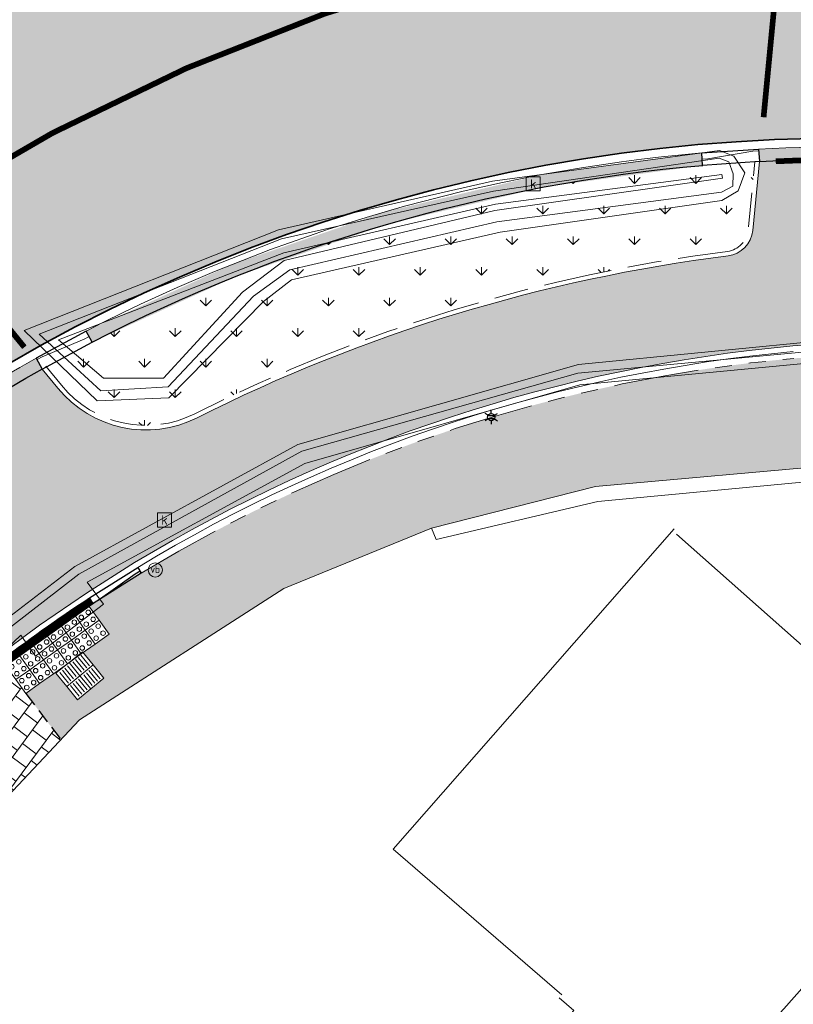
# Model space of a CAD drawing. Header units: metres. Extents: x 187916 to 189411, y 333285 to 334910.
# Tile 45 of 256: x 188130 to 188144, y 334565 to 334582. Entities that reach past the tile are written whole.
import ezdxf
from ezdxf.enums import TextEntityAlignment as Align

# ---------------------------------------------------------------- set-up
doc = ezdxf.new("R2010")
doc.units = ezdxf.units.M
for name, pattern in [('DASHED2', [0.375, 0.25, -0.125]), ('VH-OPSLUITBAND_100X200', [16, 8, -2, 4, -2]), ('VH-RWSBAND-SO', [24, 10, -2, 2, -2, 2, -2, 2, -2]), ('VH-TROTTOIRBAND_180-200', [20, 10, -2, 2, -2, 2, -2]), ('VW-1-1_STREEP', [2, 1, -1])]:
    doc.linetypes.add(name, pattern=pattern)
for name, color, linetype, lineweight in [('B-ME-IE-MEUBILAIR_WEGMEUBILAIR-S', 253, 'Continuous', 18), ('B-ME-IE-MEUBILAIR_WEGMEUBILAIR_LICHTMAST-S', 253, 'Continuous', 25), ('B-ME-IE-TERREINAFSCHEIDING_KUNSTMATIG_MUUR-G', 253, 'IE-TERREINAFSCHEIDING-KUNSTMATIG-DICHT', 18), ('B-ME-OG-BEBOUWING_HOOFDGEBOUW-G', 253, 'Continuous', 18), ('B-ME-RI-HWA_KOLK-S', 253, 'Continuous', 25), ('B-ME-VH-KANTOPSLUITING_ACHTERKANTBAND-G', 253, 'Continuous', 18), ('B-ME-VH-VERHARDING_ASFALT-G', 253, 'Continuous', 18), ('B-ME-VH-VERHARDING_BETONSTRAATSTEEN-G', 253, 'Continuous', 18), ('B-WE-OG-BEBOUWING-GV', 253, 'Continuous', 15), ('B-WE-OG-TERREIN_ERF-GV', 253, 'Continuous', 15), ('N-WE-GR-VAKBEPLANTING-A', 94, 'Continuous', 5), ('N-WE-VH-GOOT_TEGEL-G', 170, 'Continuous', 35), ('N-WE-VH-KANTOPSLUITING_ELEMENT_VERLOOPBAND-G', 42, 'Continuous', 25), ('N-WE-VH-KANTOPSLUITING_OPSLUITBAND_80X200-G', 30, 'VH-OPSLUITBAND_100X200', 15), ('N-WE-VH-KANTOPSLUITING_RIJWIELPADBAND_4-12 200-G', 94, 'VH-TROTTOIRBAND_180-200', 15), ('N-WE-VH-KANTOPSLUITING_TROTTOIRBAND_RWS_110 220-G', 251, 'VH-RWSBAND-SO', 25), ('N-WE-VH-KANTOPSLUITING_TROTTOIRBAND_RWS_110 220_ACHTERKANT-G', 7, 'VH-RWSBAND-SO', 25), ('N-WE-VH-KANTOPSLUITING_VERLOOPBAND-S', 251, 'Continuous', 25), ('N-WE-VH-KANTOPSLUITING_VERLOOPBAND_TBV TEKENING-G', 10, 'Continuous', 25), ('N-WE-VH-KANTOPSLUITING_VOORKANTBAND-G', 7, 'Continuous', 15), ('N-WE-VH-KANTVERHARDING_STREKLAAG_BSS-G', 60, 'Continuous', 18), ('N-WE-VH-VERHARDING_ASFALT_RIJWEG-A', 251, 'Continuous', 18), ('N-WE-VH-VERHARDING_BETONSTRAATSTEEN-ROOD-A', 11, 'Continuous', 18), ('N-WE-VH-VERHARDING_TEGEL-A', 254, 'Continuous', 5), ('N-WE-VH-VERHARDING_TEGEL_300x300x60-A', 251, 'Continuous', 5), ('N-WE-VH-VERKEERSTEGEL-S', 7, 'Continuous', 0), ('N-WE-VW-MARKERING_DWARS_DRIEHOEK_5050-G', 251, 'VW-HAAIETAND50-L-N', 0), ('N-WE-VW-MARKERING_LANGS_STREEP_11-G', 251, 'VW-1-1_STREEP', 0)]:
    doc.layers.add(name, color=color, linetype=linetype, lineweight=lineweight)
doc.layers.add('N-WE-VH-MATERIAALSCHEIDING-G', color=7, linetype='DASHED2')
doc.styles.add('NLCS-ISO', font='NLCS-ISO.ttf')
doc.linetypes.add('IE-TERREINAFSCHEIDING-KUNSTMATIG-DICHT', pattern='A,8,-1,[82,NLCS.SHX,S=0.75,R=90,X=0,Y=0],-1', length=10)
doc.linetypes.add('VW-HAAIETAND50-L-N', pattern='A,0,-0.5,[150,NLCS.SHX,S=1,R=0,X=-0.625,Y=-0.25],-0.5', length=1)

# ---------------------------------------------------------------- blocks, each defined once
blk = doc.blocks.new('SRI-KOLK-SO')
at = {"color": 0, "linetype": 'ByBlock', "lineweight": 18}
blk.add_lwpolyline([(-1.125, -1.125), (1.125, -1.125), (1.125, 1.125), (-1.125, 1.125)], close=True, dxfattribs=at)
at = {"color": 0, "linetype": 'ByBlock', "lineweight": 18, "style": 'NLCS-ISO'}
blk.add_text('k', height=1.5, dxfattribs=at).set_placement((0, 0), align=Align.MIDDLE_CENTER)
blk = doc.blocks.new('B-SIE-WEG_LICHTMAST-SO')
at = {"ltscale": 0.1}
for p, q in [((-1.096064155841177, 0.6328125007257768), (-2.192125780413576, 1.265625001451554)), ((8.349587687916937e-10, 1.265625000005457), (1.669846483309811e-09, 2.53125000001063)), ((1.096064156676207, 0.6328124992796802), (2.192125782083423, 1.26562499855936)), ((-1.096064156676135, -0.6328124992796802), (-2.192125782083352, -1.26562499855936)), ((-8.349587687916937e-10, -1.265625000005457), (-1.669775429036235e-09, -2.53125000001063)), ((1.096064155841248, -0.6328125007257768), (2.192125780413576, -1.265625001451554))]:
    blk.add_line(p, q, dxfattribs=at)
at = {"flags": 128}
for points in [[(-1.162672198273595, 0.4999999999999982), (1.162672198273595, 0.4999999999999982)], [(-1.162672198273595, -0.4999999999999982), (1.162672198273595, -0.4999999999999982)]]:
    blk.add_lwpolyline(points, dxfattribs=at)
at = {"ltscale": 0.1}
blk.add_circle((0, 0), 1.265625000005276, dxfattribs=at)
at = {"style": 'NLCS-ISO'}
blk.add_attdef('TYPE', text='', height=1.8, dxfattribs=at).set_placement((1.669846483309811e-09, 2.53125000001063), align=Align.BOTTOM_CENTER)
blk = doc.blocks.new('SIE-WEG_PAAL_VERKEERSBORD-SO')
at = {"color": 0, "linetype": 'ByBlock', "lineweight": 18}
blk.add_circle((0, 0), 1.5, dxfattribs=at)
at = {"color": 0, "linetype": 'ByBlock', "lineweight": 18, "style": 'NLCS-ISO'}
blk.add_text('vb', height=1.5, dxfattribs=at).set_placement((0, 0.1317113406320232), align=Align.MIDDLE_CENTER)
blk = doc.blocks.new('DTM')
at = {"layer": 'B-ME-IE-TERREINAFSCHEIDING_KUNSTMATIG_MUUR-G', "ltscale": 0.2, "flags": 128}
for points in [[(188140.1710000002, 334573.6830000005), (188144.5060000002, 334574.0710000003)], [(188140.213, 334573.417), (188144.4339999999, 334573.818)], [(188137.286, 334572.9520000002), (188140.1710000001, 334573.6830000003)], [(188137.3640000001, 334572.7489999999), (188140.213, 334573.417)], [(188137.2859999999, 334572.9520000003), (188137.3640000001, 334572.749)]]:
    blk.add_lwpolyline(points, dxfattribs=at)
at = {"layer": 'B-ME-OG-BEBOUWING_HOOFDGEBOUW-G', "ltscale": 0.2, "flags": 128}
for points in [[(188136.6080000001, 334567.2980000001), (188141.5529999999, 334572.9400000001)], [(188139.5759999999, 334564.7319999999), (188136.608, 334567.298)]]:
    blk.add_lwpolyline(points, dxfattribs=at)
at = {"layer": 'B-ME-VH-KANTOPSLUITING_ACHTERKANTBAND-G', "ltscale": 0.2, "flags": 128}
for points in [[(188130.7211740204, 334576.2668586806), (188134.682, 334577.798), (188138.4109999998, 334578.6529999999), (188142.392, 334579.1740000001), (188142.4029999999, 334579.1140000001)], [(188130.7211740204, 334576.2668586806), (188131.5129999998, 334575.591), (188132.5660000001, 334575.5920000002), (188133.96, 334577.1060000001), (188134.6890000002, 334577.6600000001), (188138.3969999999, 334578.5419999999), (188142.4029999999, 334579.1140000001)], [(188073.1970000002, 334497.9789999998), (188074.2685583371, 334499.1016072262), (188078.6666089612, 334503.7091803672), (188080.0609999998, 334505.1699999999), (188085.9399999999, 334512.327), (188091.4679999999, 334519.8900000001), (188096.193, 334526.713), (188101.6740000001, 334534.3199999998), (188107.1549999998, 334541.7960000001), (188112.088, 334548.4079999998), (188117.46, 334555.6519999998), (188123.318, 334563.5619999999), (188124.788394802, 334565.4732764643), (188126.423, 334567.5980000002), (188130.0559999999, 334571.0649999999), (188130.3119999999, 334570.696), (188131.5099999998, 334571.6120000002), (188131.2209999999, 334571.9989999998), (188135.0520000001, 334574.088), (188139.8960000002, 334575.4739999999), (188144.4580000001, 334575.9050000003)]]:
    blk.add_lwpolyline(points, dxfattribs=at)
at = {"layer": 'B-ME-VH-VERHARDING_ASFALT-G', "ltscale": 0.2, "flags": 128}
for points in [[(188130.1120000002, 334576.4309999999), (188131.398, 334575.1919999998), (188132.6609999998, 334575.2429999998), (188134.327, 334576.9419999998), (188134.821, 334577.3199999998), (188138.4890000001, 334578.162), (188142.3930000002, 334578.7170000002), (188142.682, 334578.8879999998), (188142.798, 334579.2039999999), (188142.6030000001, 334579.5), (188142.3489999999, 334579.5989999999)], [(188130.1120000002, 334576.4309999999), (188134.588, 334578.2000000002), (188138.3560000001, 334579.0559999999), (188142.3489999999, 334579.5989999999)], [(188072.9219999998, 334498.2999999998), (188079.7450000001, 334505.5060000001), (188085.6830000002, 334512.673), (188091.1060000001, 334520.1000000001), (188095.835, 334526.8990000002), (188101.3489999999, 334534.5589999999), (188106.7949999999, 334541.9819999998), (188111.6850000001, 334548.6120000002), (188117.1159999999, 334555.861), (188122.9390000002, 334563.7620000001), (188126.1570000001, 334567.8050000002), (188129.7850000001, 334571.3339999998), (188131.0060000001, 334572.2740000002), (188134.932, 334574.4249999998), (188139.8730000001, 334575.8319999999), (188144.432, 334576.2779999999)]]:
    blk.add_lwpolyline(points, dxfattribs=at)
at = {"layer": 'B-ME-VH-VERHARDING_BETONSTRAATSTEEN-G', "ltscale": 0.2, "flags": 128}
for points in [[(188130.3810000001, 334576.3659999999), (188131.463, 334575.3689999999), (188132.6499999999, 334575.4350000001), (188134.1510000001, 334577.0329999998), (188134.7919999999, 334577.497), (188138.432, 334578.3449999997), (188142.3859999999, 334578.8650000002), (188142.5869999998, 334578.9709999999), (188142.5929999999, 334579.1890000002), (188142.5150000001, 334579.3990000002), (188142.344, 334579.463)], [(188130.3810000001, 334576.3659999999), (188134.6460000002, 334578.0410000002), (188138.3760000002, 334578.8849999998), (188142.344, 334579.463)], [(188073.0619999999, 334498.173), (188079.9180000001, 334505.3840000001), (188085.827, 334512.5529999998), (188091.3080000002, 334520.0180000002), (188096.0099999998, 334526.8029999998), (188101.4939999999, 334534.4390000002), (188106.9739999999, 334541.9199999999), (188111.889, 334548.5099999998), (188117.2990000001, 334555.75), (188123.139, 334563.6800000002), (188126.2710000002, 334567.7029999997), (188129.8760000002, 334571.2080000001), (188131.0759999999, 334572.1370000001), (188135.0010000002, 334574.3059999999), (188139.858, 334575.6800000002), (188144.4359999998, 334576.105)], [(188126.2239999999, 334564.3999999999), (188131.091, 334569.5750000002), (188134.6839999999, 334571.8879999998), (188137.2859999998, 334572.952)]]:
    blk.add_lwpolyline(points, dxfattribs=at)
at = {"layer": 'B-WE-OG-BEBOUWING-GV', "ltscale": 0.2, "flags": 128}
blk.add_lwpolyline([(188139.5311053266, 334564.6812151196), (188139.787, 334564.455), (188138.562, 334563.069), (188140.061, 334561.745), (188140.546, 334561.298), (188143.484, 334564.489), (188146.8, 334568.232), (188141.595, 334572.843)], dxfattribs=at)
at = {"layer": 'B-WE-OG-TERREIN_ERF-GV', "ltscale": 0.2, "flags": 128}
blk.add_lwpolyline([(188141.595, 334572.843), (188146.8, 334568.232), (188143.484, 334564.489), (188140.546, 334561.298), (188140.061, 334561.745), (188138.562, 334563.069), (188139.787, 334564.455), (188139.5311053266, 334564.6812151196)], dxfattribs=at)
at = {"layer": 'B-ME-IE-MEUBILAIR_WEGMEUBILAIR-S', "xscale": 0.083, "yscale": 0.083, "zscale": 0.083}
blk.add_blockref('SIE-WEG_PAAL_VERKEERSBORD-SO', (188132.422, 334572.213), dxfattribs=at)
at = {"layer": 'B-ME-IE-MEUBILAIR_WEGMEUBILAIR_LICHTMAST-S', "xscale": 0.05, "yscale": 0.05, "zscale": 0.05}
blk.add_blockref('B-SIE-WEG_LICHTMAST-SO', (188138.335, 334574.905), dxfattribs=at)
at = {"layer": 'B-ME-RI-HWA_KOLK-S', "xscale": 0.11, "yscale": 0.11, "zscale": 0.11}
for p in [(188139.073, 334579.011), (188132.584, 334573.093)]:
    blk.add_blockref('SRI-KOLK-SO', p, dxfattribs=at)
blk = doc.blocks.new('SVH-VERKEERSTEGEL_300X300_NOPPENTEGEL')
blk.add_lwpolyline([(-0.15, 5.551115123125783e-17), (0.15, 5.551115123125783e-17), (0.15, -0.3), (-0.15, -0.3)], close=True)
at = {"lineweight": 0}
for centre in [(-0.07499999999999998, -0.07499999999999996), (0.07499999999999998, -0.07499999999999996), (-0.07499999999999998, -0.225), (0.07499999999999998, -0.225)]:
    blk.add_circle(centre, 0.04, dxfattribs=at)
blk = doc.blocks.new('SVH-VERKEERSTEGEL_300X300_GELEIDETEGEL')
blk.add_lwpolyline([(-0.15, 5.551115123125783e-17), (0.15, 5.551115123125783e-17), (0.15, -0.3), (-0.15, -0.3)], close=True)
at = {"lineweight": 0, "flags": 128}
for points in [[(0.12, -0.05999999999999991), (-0.1200000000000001, -0.05999999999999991)], [(0.12, -0.1199999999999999), (-0.1200000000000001, -0.1199999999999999)], [(0.12, -0.1799999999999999), (-0.1200000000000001, -0.1799999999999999)], [(0.12, -0.2399999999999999), (-0.12, -0.2399999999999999)]]:
    blk.add_lwpolyline(points, dxfattribs=at)
blk = doc.blocks.new('SVH-TROTTOIRBAND RWS INRITVERLOOPBAND_110 220X250_LINKS_L1000_VB-MM')
at = {"linetype": 'Continuous', "lineweight": 0}
blk.add_lwpolyline([(0, 0), (1000, 1.13686837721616e-13), (1000, 220.0000000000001), (0, 220)], close=True, dxfattribs=at)
blk.add_lwpolyline([(0, 110), (100, 110), (900, 30.00000000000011), (1000, 30.00000000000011)], dxfattribs=at)
blk = doc.blocks.new('SVH-TROTTOIRBAND RWS INRITVERLOOPBAND_110 220X250_RECHTS_L1000_VB-MM')
at = {"linetype": 'Continuous', "lineweight": 0}
blk.add_lwpolyline([(0, 0), (-1000, 1.13686837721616e-13), (-1000, 220.0000000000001), (0, 220)], close=True, dxfattribs=at)
blk.add_lwpolyline([(0, 110), (-100, 110), (-900, 30.00000000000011), (-1000, 30.00000000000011)], dxfattribs=at)
blk = doc.blocks.new('SVH-RIJWIELPAD EINDVERLOOPBAND_40 120X250_MAAIVELD_RECHTS_L1000_HD-MM')
blk.add_line((0, 40), (100, 40))
blk.add_lwpolyline([(0, 0), (1000, 0), (1000, 120), (0, 120)], close=True)
at = {"flags": 128}
blk.add_lwpolyline([(100, 40), (900, 0)], dxfattribs=at)
blk = doc.blocks.new('ontwerp Wilhelmina- & Engelenkampstraat')
at = {"layer": 'N-WE-GR-VAKBEPLANTING-A', "transparency": 33554610}
h = blk.add_hatch(dxfattribs=at)
h.set_pattern_fill('GRASS', color=256, scale=0.03)
h.set_pattern_definition([(90, (0, 0), (-0.5388153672, 0.5388153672), [0.142875, -0.9347557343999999]), (45, (0, 0), (-0.5388153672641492, 0.5388153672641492), [0.142875, -0.6191249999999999]), (135, (0, 0), (-0.5388153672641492, -0.5388153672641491), [0.142875, -0.6191249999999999])])
h.paths.add_polyline_path([(188142.491554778, 334577.8228225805, 0.3508085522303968), (188142.8569994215, 334578.1994391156), (188142.9719992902, 334579.3992782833), (188142.055231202, 334579.3360174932, 0.09803764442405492), (188131.3172582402, 334576.2282557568), (188130.5041838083, 334575.7897169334), (188130.7696602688, 334575.4645348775, 0.3516828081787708), (188133.1205981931, 334574.9639597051, -0.08542976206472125)])
at = {"layer": 'N-WE-VH-VERHARDING_ASFALT_RIJWEG-A', "transparency": 33554610}
h = blk.add_hatch(color=256, dxfattribs=at)
h.dxf.hatch_style = 1
edge = h.paths.add_edge_path(flags=16)
edge.add_arc((188138.9664952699, 334562.9266771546), 25.15000014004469, 78.9570041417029, 89.01832237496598, ccw=False)
edge.add_arc((188138.9664952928, 334562.9266772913), 25.15000000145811, 70.82096754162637, 78.95700413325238, ccw=False)
edge.add_arc((188138.9664952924, 334562.9266772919), 25.15000000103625, 64.56114953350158, 70.82096754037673, ccw=False)
edge.add_arc((188149.275636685, 334584.5997389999), 1.1499999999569, -100.17163992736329, 64.5611495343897, ccw=False)
edge.add_arc((188142.0351365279, 334544.2441302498), 39.85000000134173, 79.82836007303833, 82.98919470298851)
edge.add_arc((188142.0351365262, 334544.2441302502), 39.8500000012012, 82.98919470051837, 86.82065225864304)
edge.add_line((188144.2452818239, 334584.0327939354), (188143.4198873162, 334584.0786422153))
edge.add_line((188143.4198873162, 334584.0786422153), (188142.6119275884, 334584.1235220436))
edge.add_arc((188142.7311700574, 334586.2702128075), 2.150000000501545, 241.96238470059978, 266.8206522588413, ccw=False)
edge.add_line((188141.7205601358, 334584.3725385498), (188138.8371205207, 334585.9081196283))
edge.add_arc((188139.3776793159, 334586.9231546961), 1.150000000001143, 89.01832237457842, 241.9623847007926, ccw=False)
edge = h.paths.add_edge_path(flags=16)
edge.add_arc((188147.0280477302, 334548.9942835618), 37.59999999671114, 119.8881419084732, 146.3825036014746)
edge.add_line((188115.7165645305, 334569.8113683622), (188103.132196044, 334550.8829138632))
edge.add_line((188103.132196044, 334550.8829138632), (188098.4154442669, 334542.7039371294))
edge.add_line((188098.4154442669, 334542.7039371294), (188093.8171624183, 334534.4769075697))
edge.add_line((188093.8171624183, 334534.4769075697), (188093.5668862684, 334534.0291252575))
edge.add_arc((188092.5630440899, 334534.590196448), 1.150000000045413, 239.9388876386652, 330.79814032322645, ccw=False)
edge.add_line((188091.9869821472, 334533.5948811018), (188091.4987249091, 334533.8774713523))
edge.add_arc((188092.0747868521, 334534.8727866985), 1.150000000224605, 146.0066462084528, 239.9388876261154, ccw=False)
edge.add_line((188091.1213190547, 334535.5157479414), (188092.9730741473, 334538.2617748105))
edge.add_arc((187397.3001256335, 335005.9230804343), 838.2529141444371, 326.0893067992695, 326.4232486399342)
edge.add_line((188095.6869526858, 334542.3243445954), (188101.4356861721, 334551.4072817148))
edge.add_line((188101.4356861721, 334551.4072817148), (188104.3496291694, 334556.3924108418))
edge.add_line((188104.3496291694, 334556.3924108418), (188107.550383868, 334561.8461375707))
edge.add_arc((188150.8017325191, 334536.4622185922), 50.15000002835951, 145.6264753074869, 149.5916206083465, ccw=False)
edge.add_line((188109.409202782, 334564.7761901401), (188115.9237364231, 334574.2998638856))
edge.add_arc((188149.0625214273, 334551.6317490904), 40.14999999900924, 122.93594923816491, 145.6264753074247, ccw=False)
edge.add_arc((188127.8581766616, 334584.3636259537), 1.149999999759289, 29.3351337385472, 122.93594923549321, ccw=False)
edge.add_line((188128.8607110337, 334584.9270306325), (188129.094595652, 334584.5108513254))
edge.add_arc((188127.2202922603, 334583.4575295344), 2.149999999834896, -60.11185809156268, 29.335133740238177, ccw=False)
edge = h.paths.add_edge_path()
edge.add_arc((188147.5743993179, 334603.7915720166), 12.15000000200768, 200.4734663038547, 255.493725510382)
edge.add_line((188144.530994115, 334592.0289113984), (188146.185999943, 334591.6007044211))
edge.add_arc((188138.7090134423, 334562.7023984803), 29.84991479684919, 50.25891379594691, 75.49372551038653, ccw=False)
edge.add_line((188157.7926425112, 334585.655230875), (188163.8201895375, 334580.6411595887))
edge.add_line((188163.8201895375, 334580.6411595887), (188159.2952212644, 334575.7984076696))
edge.add_line((188159.2952212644, 334575.7984076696), (188159.2695942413, 334575.8148686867))
edge.add_arc((188144.5349947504, 334550.6630481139), 29.15000000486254, 59.63710362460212, 146.382503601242)
edge.add_line((188120.2602677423, 334566.8018252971), (188107.0435106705, 334546.9221797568))
edge.add_line((188107.0435106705, 334546.9221797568), (188106.7442135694, 334546.500351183))
edge.add_line((188106.7442135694, 334546.500351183), (188101.6504048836, 334539.510067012))
edge.add_line((188101.6504048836, 334539.510067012), (188095.1750741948, 334530.5398171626))
edge.add_line((188095.1750741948, 334530.5398171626), (188087.7887865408, 334535.3281251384))
edge.add_line((188087.7887865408, 334535.3281251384), (188088.417, 334536.191))
edge.add_line((188088.417, 334536.191), (188093.6195946, 334544.8592181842))
edge.add_line((188093.6195946, 334544.8592181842), (188101.4946647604, 334558.0521733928))
edge.add_line((188101.4946647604, 334558.0521733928), (188109.0825163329, 334571.5906240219))
edge.add_arc((188109.7531398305, 334571.7031590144), 0.6800000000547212, 189.5258538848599, 239.6426501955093)
edge.add_arc((188109.7531398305, 334571.7031590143), 0.6799999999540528, 239.6426501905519, 330.1368785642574)
edge.add_line((188110.3428476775, 334571.364566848), (188112.78618657, 334575.619999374))
edge.add_line((188112.78618657, 334575.619999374), (188112.9460224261, 334575.8837592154))
edge.add_arc((188155.5789671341, 334550.0486179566), 49.84999998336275, 142.6443436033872, 148.784552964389, ccw=False)
edge.add_arc((188162.7209915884, 334543.926498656), 59.24414293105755, 136.6649082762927, 142.1289845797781, ccw=False)
edge.add_line((188119.6296113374, 334584.5836188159), (188121.4990564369, 334586.5296781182))
edge.add_arc((188110.5734846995, 334597.0251239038), 15.15000000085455, 316.1503230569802, 359.9113085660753)
edge.add_arc((188139.1123643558, 334564.6638088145), 35.00000004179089, 106.57741826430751, 112.49110119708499, ccw=False)
edge.add_line((188129.1264917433, 334598.2090372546), (188129.3539222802, 334596.9693586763))
edge.add_arc((188131.4686291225, 334597.3573212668), 2.15000000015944, 190.3958391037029, 206.4362908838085)
edge.add_line((188129.5434547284, 334596.400136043), (188131.1078476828, 334593.2536925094))
edge.add_arc((188131.9047803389, 334593.6499226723), 0.8900000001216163, 206.4362909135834, 370.3958390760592)
edge.add_line((188132.7801706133, 334593.8105211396), (188131.8470344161, 334598.8968607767))
edge.add_line((188131.8470344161, 334598.8968607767), (188131.8462139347, 334598.9013330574))
edge.add_arc((188139.0752333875, 334564.9158871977), 34.74578035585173, 94.76015096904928, 102.00837118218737, ccw=False)
at = {"layer": 'N-WE-VH-VERHARDING_BETONSTRAATSTEEN-ROOD-A', "transparency": 33554610}
h = blk.add_hatch(color=11, dxfattribs=at)
h.dxf.hatch_style = 1
edge = h.paths.add_edge_path()
edge.add_line((188130.7076894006, 334575.4139422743), (188130.4324818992, 334575.75104388))
edge.add_arc((188144.5349947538, 334550.6630481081), 28.78000001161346, 119.3412960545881, 123.20155356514)
edge.add_line((188128.7754721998, 334574.7446977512), (188129.7619991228, 334573.5363011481))
edge.add_arc((188129.3658741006, 334573.2213536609), 0.5060701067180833, -54.8430006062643, 38.48718928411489, ccw=False)
edge.add_arc((188146.1111404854, 334549.1705437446), 28.80000169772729, 124.8419482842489, 143.4234090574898)
edge.add_line((188122.9829821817, 334566.3323732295), (188122.425976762, 334565.581814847))
edge.add_line((188122.425976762, 334565.581814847), (188118.8030062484, 334560.6999051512))
edge.add_line((188118.8030062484, 334560.6999051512), (188107.9155845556, 334546.5335928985))
edge.add_line((188107.9155845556, 334546.5335928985), (188109.447490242, 334545.4037258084))
edge.add_line((188109.447490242, 334545.4037258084), (188113.6093503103, 334550.8488948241))
edge.add_line((188113.6093503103, 334550.8488948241), (188124.3491205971, 334565.3206081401))
edge.add_arc((188146.1076370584, 334549.1738600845), 27.095211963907, 129.7264959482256, 143.4213094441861, ccw=False)
edge.add_line((188128.790448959, 334570.0128981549), (188129.5741265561, 334570.6400149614))
edge.add_line((188129.5741265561, 334570.6400149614), (188130.3823909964, 334571.2390159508))
edge.add_line((188130.3823909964, 334571.2390159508), (188131.212331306, 334571.8076042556))
edge.add_line((188131.212331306, 334571.8076042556), (188132.0592519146, 334572.3428028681))
edge.add_arc((188146.1109312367, 334549.1711762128), 27.09933529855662, 95.22476272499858, 121.2333546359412, ccw=False)
edge.add_line((188143.6431848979, 334576.157917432), (188144.6414857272, 334576.2306659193))
edge.add_arc((188146.1352651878, 334548.4928058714), 27.7780535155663, 88.91371933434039, 93.08259765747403, ccw=False)
edge.add_line((188146.6618825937, 334576.2658671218), (188147.6614657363, 334576.2537823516))
edge.add_line((188147.6614657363, 334576.2537823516), (188148.9165172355, 334576.2386090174))
edge.add_line((188148.9165172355, 334576.2386090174), (188148.9370684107, 334577.9384847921))
edge.add_line((188148.9370684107, 334577.9384847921), (188146.4593004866, 334577.9684405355))
edge.add_arc((188146.1111394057, 334549.1705449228), 28.80000013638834, 89.30733866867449, 91.40328253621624)
edge.add_arc((188145.3935984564, 334578.461757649), 0.4999999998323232, 174.525148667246, 271.40328254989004, ccw=False)
edge.add_line((188144.8958793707, 334578.5094620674), (188144.9850226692, 334579.439529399))
edge.add_arc((188144.5349946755, 334550.663052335), 28.77999578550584, 89.10403893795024, 92.9518868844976)
edge.add_line((188143.0529009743, 334579.4048608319), (188142.9366344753, 334578.1918064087))
edge.add_arc((188142.4389153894, 334578.2395108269), 0.4999999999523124, 277.19992168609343, 354.52514869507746, ccw=False)
edge.add_arc((188146.1111394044, 334549.1705450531), 28.80000000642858, 97.19992169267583, 116.2935457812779)
edge.add_arc((188132.4672776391, 334576.782069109), 1.998559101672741, 296.2550210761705, 296.3260978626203, ccw=False)
edge.add_arc((188146.1111690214, 334549.1705556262), 28.80000388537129, 116.2985402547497, 116.7316195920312)
edge.add_arc((188132.2569611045, 334576.6787573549), 2.000000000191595, 219.227970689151, 296.7315575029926, ccw=False)
at = {"layer": 'N-WE-VH-VERHARDING_TEGEL-A', "transparency": 33554610}
h = blk.add_hatch(color=256, dxfattribs=at)
h.dxf.hatch_style = 1
edge = h.paths.add_edge_path()
edge.add_line((188145.3969999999, 334574.1009999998), (188150.029, 334574.0449999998))
edge.add_line((188150.029, 334574.0449999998), (188152.7809999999, 334573.7970000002))
edge.add_line((188152.7809999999, 334573.7970000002), (188153.0049999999, 334573.7009999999))
edge.add_line((188153.0049999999, 334573.7009999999), (188153.2984706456, 334573.5338471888))
edge.add_line((188153.2984706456, 334573.5338471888), (188153.9014425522, 334574.8542107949))
edge.add_arc((188148.7702412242, 334564.1394932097), 11.87999999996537, 64.41057422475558, 89.3073386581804)
edge.add_line((188148.9138576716, 334576.0186250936), (188147.6588061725, 334576.0337984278))
edge.add_line((188147.6588061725, 334576.0337984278), (188146.6588792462, 334576.0458873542))
edge.add_line((188146.6588792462, 334576.0458873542), (188146.5473882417, 334576.0472352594))
edge.add_line((188146.5473882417, 334576.0472352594), (188146.5470981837, 334576.0472303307))
edge.add_line((188146.5470981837, 334576.0472303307), (188146.5521950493, 334575.7472736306))
edge.add_line((188146.5521950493, 334575.7472736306), (188146.5572919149, 334575.4473169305))
edge.add_line((188146.5572919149, 334575.4473169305), (188146.2573352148, 334575.4422200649))
edge.add_line((188146.2573352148, 334575.4422200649), (188145.9573785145, 334575.4371231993))
edge.add_line((188145.9573785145, 334575.4371231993), (188145.8871585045, 334575.4359300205))
edge.add_line((188145.8871585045, 334575.4359300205), (188145.7979245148, 334574.5049164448))
edge.add_line((188145.7979245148, 334574.5049164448), (188145.2005314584, 334574.5607871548))
edge.add_line((188145.2005314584, 334574.5607871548), (188145.2835041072, 334575.4256727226))
edge.add_line((188145.2835041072, 334575.4256727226), (188145.0575084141, 334575.4218326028))
edge.add_line((188145.0575084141, 334575.4218326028), (188144.757551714, 334575.4167357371))
edge.add_line((188144.757551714, 334575.4167357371), (188144.7524548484, 334575.7166924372))
edge.add_line((188144.7524548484, 334575.7166924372), (188144.7473702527, 334576.0159270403))
edge.add_arc((188146.1111393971, 334549.1705450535), 26.88000000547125, 92.90817624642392, 93.10444153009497)
edge.add_line((188144.6554202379, 334576.0110979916), (188143.6591744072, 334575.9384992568))
edge.add_arc((188146.1113092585, 334549.1701753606), 26.88040419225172, 95.23402009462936, 121.2266591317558)
edge.add_line((188132.1758371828, 334572.1562308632), (188131.3323650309, 334571.6232114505))
edge.add_arc((188146.1111394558, 334549.170544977), 26.88000009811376, 123.3536769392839, 123.5429270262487)
edge.add_line((188131.2582837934, 334571.5742742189), (188131.6083111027, 334571.083162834))
edge.add_line((188131.6083111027, 334571.083162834), (188131.1522552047, 334570.7581204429))
edge.add_line((188131.1522552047, 334570.7581204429), (188131.5192632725, 334570.3085620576))
edge.add_line((188131.5192632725, 334570.3085620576), (188131.0544774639, 334569.9291227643))
edge.add_line((188131.0544774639, 334569.9291227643), (188130.8647578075, 334570.1615156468))
edge.add_line((188130.8647578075, 334570.1615156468), (188130.6750381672, 334570.3939085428))
edge.add_line((188130.6750381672, 334570.3939085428), (188130.6626069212, 334570.4091359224))
edge.add_line((188130.6626069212, 334570.4091359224), (188130.1425095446, 334570.0384495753))
edge.add_line((188130.1425095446, 334570.0384495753), (188130.7635677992, 334569.2268467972))
edge.add_line((188130.7635677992, 334569.2268467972), (188131.091, 334569.5750000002))
edge.add_line((188131.091, 334569.5750000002), (188134.6839999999, 334571.8879999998))
edge.add_line((188134.6839999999, 334571.8879999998), (188137.286, 334572.9520000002))
edge.add_line((188137.286, 334572.9520000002), (188140.1710000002, 334573.6830000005))
edge.add_line((188140.1710000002, 334573.6830000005), (188144.5060000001, 334574.071))
edge.add_line((188144.5060000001, 334574.071), (188145.3969999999, 334574.1009999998))
at = {"layer": 'N-WE-VH-VERHARDING_TEGEL_300x300x60-A', "transparency": 33554610}
h = blk.add_hatch(dxfattribs=at)
h.set_pattern_fill('AVH-TEGEL_300X300_HALFST', color=256, angle=143.42, pattern_type=2)
h.set_pattern_definition([(143.42, (188120.3533092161, 334559.5671369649), (-0.3302993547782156, 0.05832954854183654), [0.3, -0.3]), (233.42, (188120.3533092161, 334559.5671369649), (0.2409076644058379, -0.1787833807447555), [])])
edge = h.paths.add_edge_path()
edge.add_line((188122.0829999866, 334558.8619999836), (188123.389, 334560.6189999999))
edge.add_line((188123.389, 334560.6189999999), (188123.807, 334561.2250000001))
edge.add_line((188123.807, 334561.2250000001), (188125.7740000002, 334563.818))
edge.add_line((188125.7740000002, 334563.818), (188126.2239999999, 334564.3999999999))
edge.add_line((188126.2239999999, 334564.3999999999), (188130.7635677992, 334569.2268467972))
edge.add_line((188130.7635677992, 334569.2268467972), (188130.1425095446, 334570.0384495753))
edge.add_line((188130.1425095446, 334570.0384495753), (188129.9683906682, 334570.2827498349))
edge.add_line((188129.9683906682, 334570.2827498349), (188129.7921768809, 334570.5299893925))
edge.add_arc((188146.1111348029, 334549.1705510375), 26.87999245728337, 127.3804153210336, 127.6031583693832)
edge.add_line((188129.709263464, 334570.4663865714), (188128.9302008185, 334569.8429844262))
edge.add_arc((188146.1111394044, 334549.1705450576), 26.88000000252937, 129.7300920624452, 143.4200938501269)
edge.add_line((188124.5257864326, 334565.1895006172), (188120.3533092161, 334559.5671369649))
edge.add_line((188120.3533092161, 334559.5671369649), (188118.7798481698, 334557.4469168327))
edge.add_line((188118.7798481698, 334557.4469168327), (188120.2278998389, 334556.3722864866))
edge.add_line((188120.2278998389, 334556.3722864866), (188121.8054353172, 334558.489482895))
edge.add_line((188121.8054353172, 334558.489482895), (188122.0829999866, 334558.8619999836))
at = {"layer": 'N-WE-VH-GOOT_TEGEL-G'}
blk.add_lwpolyline([(188095.1749857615, 334530.5396943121), (188101.6504048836, 334539.510067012), (188106.7442135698, 334546.500351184), (188107.0435106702, 334546.9221797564), (188110.7802754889, 334552.5427385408), (188120.2602677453, 334566.8018253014, -0.3976723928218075), (188159.2695942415, 334575.8148686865), (188174.5957357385, 334565.970421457), (188208.8839609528, 334543.8760752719, 0.009316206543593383), (188212.1620622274, 334541.8404860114, 0.002186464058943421), (188233.3818636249, 334529.2067239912), (188237.2558465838, 334526.9002472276, -0.01438719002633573), (188243.5379345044, 334523.0147862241, -0.01435012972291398), (188244.8978654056, 334522.1359797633), (188270.2099099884, 334505.7794105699, -0.1585987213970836), (188274.1717358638, 334500.9053619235, -0.2389408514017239), (188273.2451314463, 334491.7752058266), (188271.789554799, 334489.5054462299)], format="xyb", dxfattribs=at)
at = {"layer": 'N-WE-VH-KANTOPSLUITING_ELEMENT_VERLOOPBAND-G', "flags": 128}
for points, const_width in [([(188143.0434335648, 334579.5145185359, -0.03321942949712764), (188146.8776214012, 334579.4579122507, -0.03321942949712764)], 0.22), ([(188122.2434863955, 334569.0402284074, -0.09260890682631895), (188130.3819174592, 334575.8488080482, -0.09260890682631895)], 0.22), ([(188129.6717707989, 334570.5132431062, -0.01856463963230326), (188131.3003059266, 334571.6739406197, -0.01856463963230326)], 0.12)]:
    blk.add_lwpolyline(points, format="xyb", dxfattribs=dict(at, const_width=const_width))
at = {"layer": 'N-WE-VH-KANTOPSLUITING_OPSLUITBAND_80X200-G', "ltscale": 0.15, "flags": 128}
blk.add_lwpolyline([(188130.4944527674, 334575.8016364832), (188130.7696602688, 334575.4645348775, 0.3516828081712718), (188133.1205981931, 334574.9639597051, -0.08542976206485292), (188142.491554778, 334577.8228225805, 0.3508085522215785), (188142.8569994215, 334578.1994391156), (188142.9721242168, 334579.4005816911)], format="xyb", dxfattribs=at)
at = {"layer": 'N-WE-VH-KANTOPSLUITING_RIJWIELPADBAND_4-12 200-G', "ltscale": 0.15, "flags": 128}
for points in [[(188132.1748881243, 334572.1556554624, -0.1139135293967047), (188143.6591744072, 334575.9384992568, -0.1148845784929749)], [(188129.708384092, 334570.4657092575, -0.01856463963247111), (188131.3332921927, 334571.6238216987, -0.01856463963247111)]]:
    blk.add_lwpolyline(points, format="xyb", dxfattribs=at)
at = {"layer": 'N-WE-VH-KANTOPSLUITING_TROTTOIRBAND_RWS_110 220-G', "ltscale": 0.15, "const_width": 0.22, "flags": 128}
blk.add_lwpolyline([(188131.2587401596, 334576.3216917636, -0.09816442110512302), (188142.049589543, 334579.4459061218, -0.09816442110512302)], format="xyb", dxfattribs=at)
at = {"layer": 'N-WE-VH-KANTOPSLUITING_TROTTOIRBAND_RWS_110 220_ACHTERKANT-G', "linetype": 'Continuous', "ltscale": 0.2, "flags": 128}
for points in [[(188143.0529008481, 334579.4048608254, -0.03315345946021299), (188146.8649212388, 334579.3485817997)], [(188131.309293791, 334576.2239966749, -0.09816442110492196), (188142.0590506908, 334579.3363137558, -0.09816442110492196)], [(188122.3307752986, 334568.9731829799, -0.0925756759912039), (188130.4358059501, 334575.7529121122)]]:
    blk.add_lwpolyline(points, format="xyb", dxfattribs=at)
at = {"layer": 'N-WE-VH-KANTOPSLUITING_VERLOOPBAND_TBV TEKENING-G', "flags": 128}
for points in [[(188142.0401283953, 334579.5554984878), (188143.0377560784, 334579.6243389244), (188143.0529009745, 334579.4048608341), (188142.0552732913, 334579.3360203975)], [(188131.2081865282, 334576.4193868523), (188130.3280452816, 334575.9446749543), (188130.4324818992, 334575.7510438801), (188131.3126231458, 334576.225755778)], [(188132.1767776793, 334572.1568251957), (188131.3314246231, 334571.6226171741), (188131.2673196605, 334571.7240595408), (188132.1126727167, 334572.2582675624)]]:
    blk.add_lwpolyline(points, close=True, dxfattribs=at)
at = {"layer": 'N-WE-VH-KANTOPSLUITING_VOORKANTBAND-G', "flags": 128}
for points in [[(188143.0377543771, 334579.6243718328, -0.03321942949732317), (188146.8865410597, 334579.5675500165)], [(188131.2081865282, 334576.4193868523, -0.09816442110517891), (188142.0401283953, 334579.5554984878, -0.09539069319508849)], [(188130.4324818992, 334575.75104388), (188130.7076894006, 334575.4139422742, 0.35168280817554), (188133.1565830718, 334574.8925098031, -0.08542976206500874), (188142.5015813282, 334577.7434533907, 0.350808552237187), (188142.9366344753, 334578.1918064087), (188143.0529009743, 334579.4048608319)], [(188132.1126727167, 334572.2582675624, -0.1139361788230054), (188143.6504528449, 334576.0581820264, -0.1139361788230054)], [(188122.1586104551, 334569.1102003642, -0.09260890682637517), (188130.3280289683, 334575.9447039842)], [(188129.6351575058, 334570.5607769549, -0.01856463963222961), (188131.2673196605, 334571.7240595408, -0.01658359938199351)]]:
    blk.add_lwpolyline(points, format="xyb", dxfattribs=at)
at = {"layer": 'N-WE-VH-KANTVERHARDING_STREKLAAG_BSS-G', "flags": 128}
blk.add_lwpolyline([(188109.447490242, 334545.4037258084), (188113.6093503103, 334550.8488948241), (188124.3491205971, 334565.3206081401, -0.05981547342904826), (188128.790448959, 334570.0128981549), (188129.5741265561, 334570.6400149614), (188130.3823909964, 334571.2390159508), (188131.212331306, 334571.8076042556), (188132.0592519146, 334572.3428028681, -0.1139735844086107), (188143.6431848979, 334576.157917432), (188144.6414857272, 334576.2306659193, -0.01819216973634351), (188146.6618825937, 334576.2658671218), (188147.6614657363, 334576.2537823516), (188148.9165172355, 334576.2386090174, -0.1391047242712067), (188155.2483668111, 334574.3592725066), (188164.3612999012, 334568.5827558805), (188168.8892599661, 334565.685905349), (188170.5813430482, 334564.5545184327), (188171.9529505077, 334563.6795877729), (188188.2574143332, 334553.2560923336)], format="xyb", dxfattribs=at)
at = {"layer": 'N-WE-VH-MATERIAALSCHEIDING-G', "flags": 128}
blk.add_lwpolyline([(188130.1425095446, 334570.0384495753), (188130.7635677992, 334569.2268467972)], dxfattribs=at)
at = {"layer": 'N-WE-VH-KANTOPSLUITING_VERLOOPBAND-S'}
for name, p, xscale, yscale, zscale, rotation in [('SVH-TROTTOIRBAND RWS INRITVERLOOPBAND_110 220X250_RECHTS_L1000_VB-MM', (188142.0401283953, 334579.5554984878), 0.001, 0.001, 0.001, 183.9473884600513), ('SVH-TROTTOIRBAND RWS INRITVERLOOPBAND_110 220X250_LINKS_L1000_VB-MM', (188131.2081865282, 334576.4193868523), 0.0009999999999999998, 0.0009999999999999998, 0.0009999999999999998, 208.3405933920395), ('SVH-RIJWIELPAD EINDVERLOOPBAND_40 120X250_MAAIVELD_RECHTS_L1000_HD-MM', (188132.1767776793, 334572.1568251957), -0.001, 0.001, 0.001, 32.29021731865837)]:
    blk.add_blockref(name, p, dxfattribs=dict(at, xscale=xscale, yscale=yscale, zscale=zscale, rotation=rotation))
at = {"layer": 'N-WE-VH-VERKEERSTEGEL-S', "xscale": -0.9999999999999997, "rotation": 35.47841791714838}
for p in [(188131.13792322, 334571.4847039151), (188130.8936229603, 334571.3105850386), (188131.3120420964, 334571.2404036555), (188130.6493227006, 334571.1364661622), (188131.0677418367, 334571.066284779), (188130.4050224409, 334570.9623472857), (188130.8234415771, 334570.8921659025), (188130.1607221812, 334570.7882284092), (188130.5791413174, 334570.7180470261), (188129.9164219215, 334570.6141095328), (188130.3348410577, 334570.5439281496), (188130.090540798, 334570.3698092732)]:
    blk.add_blockref('SVH-VERKEERSTEGEL_300X300_NOPPENTEGEL', p, dxfattribs=at)
at = {"layer": 'N-WE-VH-VERKEERSTEGEL-S', "rotation": 129.2273242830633}
for p in [(188131.0022908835, 334570.4674317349), (188130.7698979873, 334570.2777120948), (188131.1920105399, 334570.2350388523), (188130.9596176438, 334570.0453192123)]:
    blk.add_blockref('SVH-VERKEERSTEGEL_300X300_GELEIDETEGEL', p, dxfattribs=at)
blk = doc.blocks.new('markering')
at = {"layer": 'N-WE-VW-MARKERING_DWARS_DRIEHOEK_5050-G', "const_width": 0.1, "flags": 128}
blk.add_lwpolyline([(188143.3416520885, 334579.4077579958, -0.01823713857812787), (188145.4401757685, 334579.439342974)], format="xyb", dxfattribs=at)
at = {"layer": 'N-WE-VW-MARKERING_LANGS_STREEP_11-G', "const_width": 0.1, "flags": 128}
blk.add_lwpolyline([(188128.3525549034, 334578.5953978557, -0.07491251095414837), (188137.9036899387, 334582.7840171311), (188143.0681099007, 334584.1785831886)], format="xyb", dxfattribs=at)
at = {"layer": 'N-WE-VW-MARKERING_LANGS_STREEP_11-G', "ltscale": 0.5, "const_width": 0.1, "flags": 128}
for points in [[(188143.4614768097, 334583.6676943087), (188143.127541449, 334580.1836144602)], [(188126.640592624, 334580.395728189), (188130.1188340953, 334576.1352310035)]]:
    blk.add_lwpolyline(points, dxfattribs=at)

msp = doc.modelspace()

# ---------------------------------------------------------------- block references
msp.add_blockref('DTM', (0, 0))

# ---------------------------------------------------------------- next in the draw order: block references
msp.add_blockref('ontwerp Wilhelmina- & Engelenkampstraat', (0, 0))

# ---------------------------------------------------------------- next in the draw order: block references
msp.add_blockref('markering', (0, 0))

doc.saveas('drawing.dxf')
